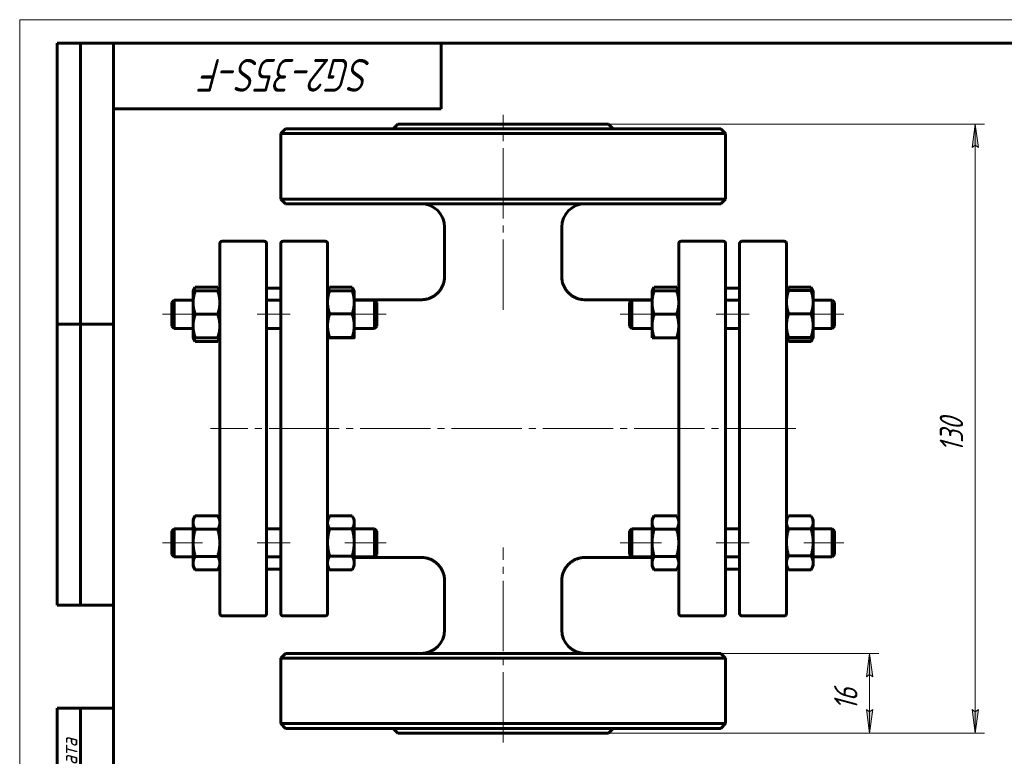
# Model space of a CAD drawing. Header units: millimetres. Extents: x 0 to 420, y 0 to 297.
# Tile 2 of 3: x 0 to 210, y 140 to 297. Entities that reach past the tile are written whole.
import ezdxf

# ---------------------------------------------------------------- set-up
doc = ezdxf.new("R2010")
doc.units = ezdxf.units.MM
for name, pattern in [('K5LT_AXLED', [19.5, 15, -1.5, 1.5, -1.5]), ('K5LT_BASIC', [0]), ('K5LT_THIN', [0])]:
    doc.linetypes.add(name, pattern=pattern)
doc.layers.add('Системный слой', color=7, linetype='Continuous')
doc.layers.add('Системный слой (1)', color=7, linetype='Continuous', true_color=0x6c6c6c)
doc.styles.add('KDIMTEXTSTYLE', font='GOST_AU.SHX', dxfattribs={"width": 0.96, "oblique": 15, "height": 5})
doc.styles.add('KTEXTSTYLE', font='GOST_AU.SHX', dxfattribs={"width": 0.96, "height": 5})
doc.dimstyles.new('KDIMSTYLE (1.00)', dxfattribs={"dimtxt": 5, "dimasz": 1, "dimexe": 2, "dimexo": 0, "dimgap": 1, "dimtad": 1, "dimtxsty": 'KDIMTEXTSTYLE', "dimsah": 1, "dimcen": 0, "dimdle": 1, "dimadec": 0, "dimazin": 0, "dimtfac": 0.667, "dimtmove": 0, "dimatfit": 3, "dimfxl": 1, "dimtvp": 1, "dimtolj": 1, "dimtzin": 0, "dimarcsym": 0})

# ---------------------------------------------------------------- blocks, each defined once
blk = doc.blocks.new('U0')
at = {"layer": 'Системный слой (1)', "linetype": 'K5LT_BASIC', "lineweight": 60}
for p, q in [((169, 191.06), (168.99, 191.08)), ((169.02, 191.03), (169, 191.06)), ((169.03, 191.01), (169.02, 191.03)), ((169.26, 190.55), (169.03, 191.01)), ((169.39, 190.12), (169.26, 190.55)), ((169.44, 189.7), (169.39, 190.12))]:
    blk.add_line(p, q, dxfattribs=at)
blk = doc.blocks.new('U1')
at = {"layer": 'Системный слой (1)', "linetype": 'K5LT_BASIC', "lineweight": 60}
for p, q in [((163.78, 190.12), (163.74, 189.7)), ((163.91, 190.55), (163.78, 190.12)), ((164.14, 191.01), (163.91, 190.55)), ((164.15, 191.03), (164.14, 191.01)), ((164.17, 191.06), (164.15, 191.03)), ((164.18, 191.08), (164.17, 191.06))]:
    blk.add_line(p, q, dxfattribs=at)
blk = doc.blocks.new('U2')
at = {"layer": 'Системный слой (1)', "linetype": 'K5LT_BASIC', "lineweight": 60}
for p, q in [((71, 191.07), (70.99, 191.08)), ((71.01, 191.05), (71, 191.07)), ((71.02, 191.03), (71.01, 191.05)), ((71.25, 190.56), (71.02, 191.03)), ((71.39, 190.11), (71.25, 190.56)), ((71.44, 189.68), (71.39, 190.11))]:
    blk.add_line(p, q, dxfattribs=at)
blk = doc.blocks.new('U3')
at = {"layer": 'Системный слой (1)', "linetype": 'K5LT_BASIC', "lineweight": 60}
for p, q in [((65.78, 190.11), (65.74, 189.68)), ((65.92, 190.56), (65.78, 190.11)), ((66.15, 191.03), (65.92, 190.56)), ((66.16, 191.05), (66.15, 191.03)), ((66.17, 191.07), (66.16, 191.05)), ((66.18, 191.08), (66.17, 191.07))]:
    blk.add_line(p, q, dxfattribs=at)
blk = doc.blocks.new('U4')
at = {"layer": 'Системный слой (1)', "linetype": 'K5LT_BASIC', "lineweight": 60}
for p, q in [((168.99, 228.33), (169.12, 228.58)), ((169.12, 228.58), (169.23, 228.83)), ((169.23, 228.83), (169.31, 229.07))]:
    blk.add_line(p, q, dxfattribs=at)
blk = doc.blocks.new('U5')
at = {"layer": 'Системный слой (1)', "linetype": 'K5LT_BASIC', "lineweight": 60}
for p, q in [((164.14, 239.8), (164.01, 239.57)), ((164.15, 239.82), (164.14, 239.8)), ((164.17, 239.85), (164.15, 239.82)), ((164.18, 239.87), (164.17, 239.85)), ((163.91, 239.34), (163.84, 239.13)), ((164.01, 239.57), (163.91, 239.34))]:
    blk.add_line(p, q, dxfattribs=at)
blk = doc.blocks.new('U6')
at = {"layer": 'Системный слой (1)', "linetype": 'K5LT_BASIC', "lineweight": 60}
for p, q in [((169, 239.85), (168.99, 239.87)), ((169.02, 239.82), (169, 239.85)), ((169.03, 239.8), (169.02, 239.82)), ((169.16, 239.57), (169.03, 239.8)), ((169.26, 239.34), (169.16, 239.57)), ((169.33, 239.13), (169.26, 239.34))]:
    blk.add_line(p, q, dxfattribs=at)
blk = doc.blocks.new('U7')
at = {"layer": 'Системный слой (1)', "linetype": 'K5LT_BASIC', "lineweight": 60}
for p, q in [((163.86, 229.07), (163.94, 228.83)), ((163.94, 228.83), (164.05, 228.58)), ((164.05, 228.58), (164.18, 228.33))]:
    blk.add_line(p, q, dxfattribs=at)
blk = doc.blocks.new('U8')
at = {"layer": 'Системный слой (1)', "linetype": 'K5LT_BASIC', "lineweight": 60}
for p, q in [((140.43, 239.6), (140.29, 239.87)), ((140.55, 239.35), (140.43, 239.6)), ((140.63, 239.1), (140.55, 239.35))]:
    blk.add_line(p, q, dxfattribs=at)
blk = doc.blocks.new('U9')
at = {"layer": 'Системный слой (1)', "linetype": 'K5LT_BASIC', "lineweight": 60}
for p, q in [((135.48, 239.87), (135.34, 239.6)), ((135.22, 239.35), (135.14, 239.1)), ((135.34, 239.6), (135.22, 239.35))]:
    blk.add_line(p, q, dxfattribs=at)
blk = doc.blocks.new('U10')
at = {"layer": 'Системный слой (1)', "linetype": 'K5LT_BASIC', "lineweight": 60}
for p, q in [((71, 239.86), (70.99, 239.87)), ((71.01, 239.84), (71, 239.86)), ((71.02, 239.82), (71.01, 239.84)), ((71.15, 239.58), (71.02, 239.82)), ((71.25, 239.35), (71.15, 239.58)), ((71.33, 239.12), (71.25, 239.35))]:
    blk.add_line(p, q, dxfattribs=at)
blk = doc.blocks.new('U11')
at = {"layer": 'Системный слой (1)', "linetype": 'K5LT_BASIC', "lineweight": 60}
for p, q in [((66.15, 239.82), (66.02, 239.58)), ((66.16, 239.84), (66.15, 239.82)), ((66.17, 239.86), (66.16, 239.84)), ((66.18, 239.87), (66.17, 239.86)), ((65.92, 239.35), (65.84, 239.12)), ((66.02, 239.58), (65.92, 239.35))]:
    blk.add_line(p, q, dxfattribs=at)
blk = doc.blocks.new('U12')
at = {"layer": 'Системный слой (1)', "linetype": 'K5LT_BASIC', "lineweight": 60}
for p, q in [((37.14, 229.1), (37.22, 228.85)), ((37.22, 228.85), (37.34, 228.6)), ((37.34, 228.6), (37.48, 228.33))]:
    blk.add_line(p, q, dxfattribs=at)
blk = doc.blocks.new('U13')
at = {"layer": 'Системный слой (1)', "linetype": 'K5LT_BASIC', "lineweight": 60}
for p, q in [((37.48, 239.87), (37.34, 239.6)), ((37.22, 239.35), (37.14, 239.1)), ((37.34, 239.6), (37.22, 239.35))]:
    blk.add_line(p, q, dxfattribs=at)
blk = doc.blocks.new('U14')
at = {"layer": 'Системный слой (1)', "linetype": 'K5LT_BASIC', "lineweight": 60}
for p, q in [((42.29, 228.33), (42.43, 228.6)), ((42.43, 228.6), (42.55, 228.85)), ((42.55, 228.85), (42.63, 229.1))]:
    blk.add_line(p, q, dxfattribs=at)
blk = doc.blocks.new('U15')
at = {"layer": 'Системный слой (1)', "linetype": 'K5LT_BASIC', "lineweight": 60}
for p, q in [((42.43, 239.6), (42.29, 239.87)), ((42.55, 239.35), (42.43, 239.6)), ((42.63, 239.1), (42.55, 239.35))]:
    blk.add_line(p, q, dxfattribs=at)
blk = doc.blocks.new('U16')
at = {"layer": 'Системный слой (1)', "linetype": 'K5LT_BASIC', "lineweight": 60}
for p, q in [((70.99, 229.06), (71.24, 229.07)), ((71.24, 229.07), (71.38, 229.09)), ((71.38, 229.09), (71.44, 229.1)), ((71.44, 229.1), (71.44, 229.1)), ((71.44, 229.1), (71.44, 229.1)), ((71.44, 229.1), (71.44, 229.1))]:
    blk.add_line(p, q, dxfattribs=at)
blk = doc.blocks.new('U17')
at = {"layer": 'Системный слой (1)', "linetype": 'K5LT_BASIC', "lineweight": 60}
for p, q in [((65.74, 229.1), (65.74, 229.1)), ((65.74, 229.1), (65.74, 229.1)), ((65.74, 229.1), (65.74, 229.1)), ((65.74, 229.1), (65.79, 229.09)), ((65.79, 229.09), (65.94, 229.07)), ((65.94, 229.07), (66.18, 229.06))]:
    blk.add_line(p, q, dxfattribs=at)
blk = doc.blocks.new('U18')
at = {"layer": 'Системный слой (1)', "linetype": 'K5LT_BASIC', "lineweight": 60}
for p, q in [((163.74, 229.1), (163.74, 229.1)), ((163.74, 229.1), (163.74, 229.1)), ((163.74, 229.1), (163.74, 229.1)), ((163.74, 229.1), (163.79, 229.08)), ((163.79, 229.08), (163.94, 229.06)), ((163.94, 229.06), (164.18, 229.03))]:
    blk.add_line(p, q, dxfattribs=at)
blk = doc.blocks.new('U19')
at = {"layer": 'Системный слой (1)', "linetype": 'K5LT_BASIC', "lineweight": 60}
for p, q in [((168.99, 229.03), (169.23, 229.06)), ((169.23, 229.06), (169.38, 229.08)), ((169.38, 229.08), (169.43, 229.1)), ((169.43, 229.1), (169.44, 229.1)), ((169.44, 229.1), (169.44, 229.1)), ((169.44, 229.1), (169.44, 229.1))]:
    blk.add_line(p, q, dxfattribs=at)
blk = doc.blocks.new('U20')
at = {"layer": 'Системный слой (1)', "linetype": 'K5LT_BASIC', "lineweight": 60}
for p, q in [((71.44, 182.2), (85.74, 182.2)), ((120.73, 182.2), (135.04, 182.2))]:
    blk.add_line(p, q, dxfattribs=at)
blk = doc.blocks.new('U21')
at = {"layer": 'Системный слой (1)', "linetype": 'K5LT_BASIC', "lineweight": 60}
for p, q in [((71.44, 237.2), (85.74, 237.2)), ((120.73, 237.2), (135.04, 237.2))]:
    blk.add_line(p, q, dxfattribs=at)
blk = doc.blocks.new('D0')
at = {"layer": 'Системный слой (1)'}
for points in [[(204.71, 269.7), (204.05, 274.7), (203.39, 269.7), (204.05, 270.2)], [(204.05, 144.7), (204.71, 149.7), (204.05, 149.2), (203.39, 149.7)]]:
    blk.add_hatch(color=256, dxfattribs=at).paths.add_polyline_path(points)
at = {"layer": 'Системный слой (1)', "linetype": 'K5LT_THIN', "lineweight": 18}
for p, q in [((103.24, 274.7), (206.05, 274.7)), ((203.39, 269.7), (204.05, 274.7)), ((204.05, 274.7), (204.71, 269.7)), ((204.05, 270.2), (203.39, 269.7)), ((204.71, 269.7), (204.05, 270.2)), ((204.05, 144.7), (203.39, 149.7)), ((203.39, 149.7), (204.05, 149.2)), ((204.05, 149.2), (204.71, 149.7)), ((204.71, 149.7), (204.05, 144.7)), ((103.24, 144.7), (206.05, 144.7))]:
    blk.add_line(p, q, dxfattribs=at)
blk.add_wipeout([(203.05, 204.69), (195.67, 204.69), (195.67, 214.31), (203.05, 214.31)]).dxf.layer = 'Системный слой (1)'
blk.add_line((204.05, 274.7), (204.05, 144.7), dxfattribs=at)
at = {"layer": 'Системный слой (1)', "insert": (196.46, 204.69), "char_height": 5, "attachment_point": 1, "rotation": 90, "style": 'KTEXTSTYLE'}
blk.add_mtext('\\H5.0;\\W1.000;\\Q15;\\Q15;\\W0.960;130', dxfattribs=at)
blk = doc.blocks.new('KDIMARROW_01')
at = {"layer": 'Системный слой'}
blk.add_hatch(color=0, dxfattribs=at).paths.add_polyline_path([(0, 0), (-5, 0.66), (-4.5, 0), (-5, -0.66)])
at = {"layer": 'Системный слой', "color": 0, "linetype": 'K5LT_THIN', "lineweight": 18}
for p, q in [((-4.5, 0), (-5, 0.66)), ((-5, 0.66), (0, 0)), ((0, 0), (-5, -0.66)), ((-5, -0.66), (-4.5, 0))]:
    blk.add_line(p, q, dxfattribs=at)
at = {"layer": 'Системный слой (1)', "color": 0, "linetype": 'K5LT_THIN', "lineweight": 18}
blk.add_line((311.52, 209.09), (310.52, 209.09), dxfattribs=at)
blk = doc.blocks.new('D1')
at = {"layer": 'Системный слой (1)', "linetype": 'K5LT_THIN', "lineweight": 18}
for p, q in [((149.74, 161.7), (183.49, 161.7)), ((125.74, 144.7), (183.49, 144.7))]:
    blk.add_line(p, q, dxfattribs=at)
blk.add_wipeout([(180.49, 149.58), (173.11, 149.58), (173.11, 156.54), (180.49, 156.54)]).dxf.layer = 'Системный слой (1)'
at = {"layer": 'Системный слой (1)'}
for points in [[(182.15, 156.7), (181.49, 161.7), (180.83, 156.7), (181.49, 157.2)], [(181.49, 144.7), (182.15, 149.7), (181.49, 149.2), (180.83, 149.7)]]:
    blk.add_hatch(color=256, dxfattribs=at).paths.add_polyline_path(points)
at = {"layer": 'Системный слой (1)', "linetype": 'K5LT_THIN', "lineweight": 18}
for p, q in [((180.83, 156.7), (181.49, 161.7)), ((181.49, 161.7), (182.15, 156.7)), ((181.49, 161.7), (181.49, 144.7)), ((181.49, 157.2), (180.83, 156.7)), ((182.15, 156.7), (181.49, 157.2)), ((181.49, 144.7), (180.83, 149.7)), ((180.83, 149.7), (181.49, 149.2)), ((181.49, 149.2), (182.15, 149.7)), ((182.15, 149.7), (181.49, 144.7))]:
    blk.add_line(p, q, dxfattribs=at)
at = {"layer": 'Системный слой (1)', "insert": (173.9, 149.58), "char_height": 5, "attachment_point": 1, "rotation": 90, "style": 'KTEXTSTYLE'}
blk.add_mtext('\\H5.0;\\W1.000;\\Q15;\\Q15;\\W0.960;16', dxfattribs=at)
blk = doc.blocks.new('U63')
at = {"linetype": 'K5LT_THIN', "lineweight": 18}
for p, q in [((0, 0), (0, 297)), ((0, 297), (420, 297))]:
    blk.add_line(p, q, dxfattribs=at)
at = {"linetype": 'K5LT_BASIC', "lineweight": 60}
for p, q in [((8, 172), (8, 292)), ((20, 292), (8, 292)), ((13, 172), (13, 292)), ((20, 5), (20, 292)), ((20, 292), (415, 292)), ((90, 292), (90, 278)), ((90, 278), (20, 278)), ((20, 232), (8, 232)), ((20, 172), (8, 172)), ((8, 5), (8, 150)), ((20, 150), (8, 150)), ((13, 5), (13, 150))]:
    blk.add_line(p, q, dxfattribs=at)
at = {"attachment_point": 1, "style": 'KTEXTSTYLE'}
for s, insert, char_height, rotation in [('\\H5.0;\\W1.000;\\Q15;\\Q15;\\W0.960;\\H7.00;SG2-35S-F', (75.17, 281.64), 7, 180), ('\\H5.0;\\W1.000;\\Q15;\\Q15;\\W0.960;\\H3.50;Подп. и дата', (8.82, 120.66), 3.5, 90)]:
    blk.add_mtext(s, dxfattribs=dict(at, insert=insert, char_height=char_height, rotation=rotation))

msp = doc.modelspace()

# ---------------------------------------------------------------- linework, layer by layer
at = {"layer": 'Системный слой (1)', "linetype": 'K5LT_BASIC', "lineweight": 60}
for p, q in [((56.736, 273.704), (55.736, 272.704)), ((149.736, 273.704), (56.736, 273.704)), ((80.736, 274.704), (79.736, 273.704)), ((80.736, 274.704), (125.736, 274.704)), ((125.736, 274.704), (126.736, 273.704)), ((149.736, 273.704), (150.736, 272.704)), ((55.736, 258.704), (55.736, 272.704)), ((55.736, 272.704), (150.736, 272.704)), ((150.736, 258.704), (150.736, 272.704)), ((56.736, 257.704), (55.736, 258.704)), ((55.736, 258.704), (150.736, 258.704)), ((149.736, 257.704), (150.736, 258.704)), ((56.736, 257.704), (149.736, 257.704)), ((90.739, 242.2), (90.736, 252.704)), ((115.736, 242.2), (115.736, 252.704)), ((42.736, 237.635), (42.736, 249.204)), ((43.236, 249.704), (52.236, 249.704)), ((52.736, 249.204), (52.736, 170.204)), ((55.736, 170.204), (55.736, 249.204)), ((65.236, 249.704), (56.236, 249.704)), ((65.736, 249.204), (65.736, 237.635)), ((140.736, 249.204), (140.736, 237.635)), ((150.236, 249.704), (141.236, 249.704)), ((150.736, 170.204), (150.736, 249.204)), ((153.736, 249.204), (153.736, 170.204)), ((154.236, 249.704), (163.236, 249.704)), ((163.736, 237.635), (163.736, 249.204)), ((37.036, 239.099), (37.482, 239.873)), ((37.482, 239.873), (42.289, 239.873)), ((42.736, 239.099), (42.289, 239.873)), ((52.736, 239.704), (55.736, 239.704)), ((65.736, 239.1), (66.155, 239.826)), ((66.182, 239.872), (70.989, 239.872)), ((71.435, 239.1), (71.016, 239.826)), ((135.036, 239.099), (135.482, 239.873)), ((135.482, 239.873), (140.289, 239.873)), ((140.736, 239.099), (140.289, 239.873)), ((150.736, 239.704), (153.736, 239.704)), ((163.736, 239.101), (164.139, 239.799)), ((164.182, 239.871), (168.989, 239.871)), ((169.435, 239.101), (169.032, 239.798)), ((37.036, 236.599), (37.036, 239.099)), ((37.036, 239.099), (37.482, 239.099)), ((37.482, 239.099), (42.289, 239.099)), ((42.289, 239.099), (42.736, 239.099)), ((42.736, 181.773), (42.736, 237.635)), ((65.736, 237.635), (65.736, 181.773)), ((66.182, 239.141), (70.989, 239.141)), ((71.436, 239.099), (71.435, 239.1)), ((71.436, 239.099), (71.436, 236.663)), ((135.036, 239.099), (135.482, 239.099)), ((135.036, 236.599), (135.036, 239.099)), ((135.482, 239.099), (140.289, 239.099)), ((140.289, 239.099), (140.736, 239.099)), ((140.736, 237.635), (140.736, 181.773)), ((163.736, 181.773), (163.736, 237.635)), ((164.182, 239.166), (168.989, 239.166)), ((169.436, 239.099), (169.435, 239.101)), ((169.436, 239.099), (169.436, 236.701)), ((32.486, 236.599), (32.986, 237.099)), ((32.486, 231.599), (32.486, 236.599)), ((32.986, 237.099), (32.986, 231.099)), ((32.986, 237.099), (37.036, 237.099)), ((37.036, 231.599), (37.036, 236.599)), ((52.736, 237.099), (55.736, 237.099)), ((71.436, 237.099), (75.736, 237.099)), ((71.436, 236.663), (71.436, 231.663)), ((76.236, 236.599), (75.736, 237.099)), ((75.736, 231.099), (75.736, 237.099)), ((76.236, 236.599), (76.236, 231.599)), ((130.236, 236.599), (130.736, 237.099)), ((130.236, 236.599), (130.236, 231.599)), ((130.736, 231.099), (130.736, 237.099)), ((130.736, 237.099), (135.036, 237.099)), ((135.036, 231.599), (135.036, 236.599)), ((150.736, 237.099), (153.736, 237.099)), ((169.436, 237.099), (173.486, 237.099)), ((169.436, 236.701), (169.436, 231.702)), ((173.486, 237.099), (173.486, 231.099)), ((173.986, 236.599), (173.486, 237.099)), ((173.986, 231.599), (173.986, 236.599)), ((37.482, 234.099), (42.289, 234.099)), ((66.182, 234.184), (70.989, 234.184)), ((135.482, 234.099), (140.289, 234.099)), ((164.182, 234.236), (168.989, 234.236)), ((32.486, 231.599), (32.986, 231.099)), ((37.036, 229.099), (37.036, 231.599)), ((71.436, 231.663), (71.436, 229.1)), ((76.236, 231.599), (75.736, 231.099)), ((130.236, 231.599), (130.736, 231.099)), ((135.036, 229.099), (135.036, 231.599)), ((169.436, 231.702), (169.436, 229.101)), ((173.986, 231.599), (173.486, 231.099)), ((32.986, 231.099), (37.036, 231.099)), ((52.736, 231.099), (55.736, 231.099)), ((71.436, 231.099), (75.736, 231.099)), ((130.736, 231.099), (135.036, 231.099)), ((150.736, 231.099), (153.736, 231.099)), ((169.436, 231.099), (173.486, 231.099)), ((37.482, 229.099), (37.036, 229.099)), ((37.036, 229.099), (37.482, 228.326)), ((37.482, 229.099), (42.289, 229.099)), ((37.482, 228.326), (42.289, 228.326)), ((42.736, 229.099), (42.289, 229.099)), ((42.736, 229.099), (42.289, 228.326)), ((66.182, 229.142), (70.989, 229.142)), ((66.182, 229.057), (70.989, 229.057)), ((71.436, 229.099), (71.435, 229.099)), ((71.436, 229.1), (71.436, 229.099)), ((135.482, 229.099), (135.036, 229.099)), ((135.482, 229.099), (140.289, 229.099)), ((140.736, 229.099), (140.289, 229.099)), ((163.736, 229.098), (164.139, 228.4)), ((164.182, 229.169), (168.989, 229.169)), ((164.182, 229.032), (168.989, 229.032)), ((164.182, 228.327), (168.989, 228.327)), ((169.436, 229.099), (169.032, 228.401)), ((169.436, 229.099), (169.435, 229.098)), ((169.436, 229.101), (169.436, 229.099)), ((37.036, 190.309), (37.482, 191.082)), ((37.036, 189.639), (37.036, 190.309)), ((37.036, 185.309), (37.036, 189.639)), ((37.482, 191.082), (42.289, 191.082)), ((42.736, 190.309), (42.289, 191.082)), ((65.736, 190.309), (66.155, 191.036)), ((66.182, 191.082), (70.989, 191.082)), ((71.436, 190.309), (71.016, 191.035)), ((71.436, 190.309), (71.436, 189.675)), ((71.436, 189.675), (71.436, 185.383)), ((135.036, 190.309), (135.482, 191.082)), ((135.036, 189.639), (135.036, 190.309)), ((135.036, 185.309), (135.036, 189.639)), ((135.482, 191.082), (140.289, 191.082)), ((140.736, 190.309), (140.289, 191.082)), ((163.736, 190.309), (164.139, 191.008)), ((164.182, 191.081), (168.989, 191.081)), ((169.436, 190.309), (169.032, 191.007)), ((169.436, 190.309), (169.436, 189.697)), ((169.436, 189.697), (169.436, 185.427)), ((32.486, 187.809), (32.986, 188.309)), ((32.486, 182.809), (32.486, 187.809)), ((32.986, 188.309), (37.036, 188.309)), ((32.986, 188.309), (32.986, 182.309)), ((37.482, 188.196), (42.289, 188.196)), ((52.736, 188.309), (55.736, 188.309)), ((66.182, 188.269), (70.989, 188.269)), ((71.436, 188.309), (75.736, 188.309)), ((75.736, 182.309), (75.736, 188.309)), ((76.236, 187.809), (75.736, 188.309)), ((76.236, 187.809), (76.236, 182.809)), ((130.236, 187.809), (130.736, 188.309)), ((130.236, 187.809), (130.236, 182.809)), ((130.736, 188.309), (135.036, 188.309)), ((130.736, 182.309), (130.736, 188.309)), ((135.482, 188.196), (140.289, 188.196)), ((150.736, 188.309), (153.736, 188.309)), ((164.182, 188.313), (168.989, 188.313)), ((169.436, 188.309), (173.486, 188.309)), ((173.486, 188.309), (173.486, 182.309)), ((173.986, 187.809), (173.486, 188.309)), ((173.986, 182.809), (173.986, 187.809)), ((37.036, 180.979), (37.036, 185.309)), ((71.436, 185.383), (71.436, 181.016)), ((135.036, 180.979), (135.036, 185.309)), ((169.436, 185.427), (169.436, 181.039)), ((32.486, 182.809), (32.986, 182.309)), ((32.986, 182.309), (37.036, 182.309)), ((37.036, 180.309), (37.036, 180.979)), ((37.482, 182.422), (42.289, 182.422)), ((42.736, 170.204), (42.736, 181.773)), ((52.736, 182.309), (55.736, 182.309)), ((65.736, 181.773), (65.736, 170.204)), ((66.182, 182.496), (70.989, 182.496)), ((71.436, 182.309), (75.736, 182.309)), ((71.436, 181.016), (71.436, 180.309)), ((76.236, 182.809), (75.736, 182.309)), ((130.236, 182.809), (130.736, 182.309)), ((130.736, 182.309), (135.036, 182.309)), ((135.036, 180.309), (135.036, 180.979)), ((135.482, 182.422), (140.289, 182.422)), ((140.736, 181.773), (140.736, 170.204)), ((150.736, 182.309), (153.736, 182.309)), ((163.736, 170.204), (163.736, 181.773)), ((164.182, 182.541), (168.989, 182.541)), ((169.436, 182.309), (173.486, 182.309)), ((169.436, 181.039), (169.436, 180.309)), ((173.986, 182.809), (173.486, 182.309)), ((37.036, 180.309), (37.482, 179.535)), ((37.482, 179.535), (42.289, 179.535)), ((42.736, 180.309), (42.289, 179.535)), ((52.736, 179.704), (55.736, 179.704)), ((65.736, 180.309), (66.155, 179.582)), ((66.182, 179.536), (70.989, 179.536)), ((71.436, 180.309), (71.016, 179.582)), ((135.036, 180.309), (135.482, 179.535)), ((135.482, 179.535), (140.289, 179.535)), ((140.736, 180.309), (140.289, 179.535)), ((150.736, 179.704), (153.736, 179.704)), ((163.736, 180.309), (164.139, 179.609)), ((164.182, 179.537), (168.989, 179.537)), ((169.436, 180.309), (169.032, 179.611)), ((90.736, 166.704), (90.739, 177.208)), ((115.736, 166.704), (115.736, 177.209)), ((43.236, 169.704), (52.236, 169.704)), ((65.236, 169.704), (56.236, 169.704)), ((150.236, 169.704), (141.236, 169.704)), ((154.236, 169.704), (163.236, 169.704)), ((56.736, 161.704), (55.736, 160.704)), ((55.736, 160.704), (150.736, 160.704)), ((55.736, 146.704), (55.736, 160.704)), ((56.736, 161.704), (149.736, 161.704)), ((149.736, 161.704), (150.736, 160.704)), ((150.736, 146.704), (150.736, 160.704)), ((56.736, 145.704), (55.736, 146.704)), ((55.736, 146.704), (150.736, 146.704)), ((56.736, 145.704), (149.736, 145.704)), ((80.736, 144.704), (79.736, 145.704)), ((125.736, 144.704), (126.736, 145.704)), ((149.736, 145.704), (150.736, 146.704)), ((80.736, 144.704), (125.736, 144.704))]:
    msp.add_line(p, q, dxfattribs=at)
at = {"layer": 'Системный слой (1)', "linetype": 'K5LT_AXLED', "lineweight": 18}
for p, q in [((39.036, 234.099), (30.486, 234.099)), ((57.736, 234.099), (50.736, 234.099)), ((78.236, 234.099), (69.436, 234.099)), ((39.036, 185.309), (30.486, 185.309)), ((57.736, 185.309), (50.736, 185.309)), ((78.236, 185.309), (69.436, 185.309))]:
    msp.add_line(p, q, dxfattribs=at)
at = {"layer": 'Системный слой (1)', "linetype": 'K5LT_BASIC', "lineweight": 60}
for centre, radius, start, end in [((85.736, 252.704), 5, 0, 90), ((120.736, 252.704), 5, 90, 180), ((43.236, 249.204), 0.5, 90, 180), ((52.236, 249.204), 0.5, 0, 90), ((56.236, 249.204), 0.5, 90, 180), ((65.236, 249.204), 0.5, 0, 90), ((141.236, 249.204), 0.5, 90, 180), ((150.236, 249.204), 0.5, 0, 90), ((154.236, 249.204), 0.5, 90, 180), ((163.236, 249.204), 0.5, 0, 90), ((67.736, 239.204), 2, 180, 182.92966), ((138.736, 239.204), 2, 356.99587, 0), ((67.736, 180.204), 2, 177.12126, 180), ((138.736, 180.204), 2, 0, 2.87874), ((43.236, 170.204), 0.5, 180, 270), ((52.236, 170.204), 0.5, 270, 0), ((56.236, 170.204), 0.5, 180, 270), ((65.236, 170.204), 0.5, 270, 0), ((141.236, 170.204), 0.5, 180, 270), ((150.236, 170.204), 0.5, 270, 0), ((154.236, 170.204), 0.5, 180, 270), ((163.236, 170.204), 0.5, 270, 0), ((85.736, 166.704), 5, 270, 0), ((120.736, 166.704), 5, 180, 270)]:
    msp.add_arc(centre, radius, start, end, dxfattribs=at)
for points, knots in [([(90.739, 242.2), (90.739, 242.198), (90.739, 242.195), (90.739, 242.189), (90.739, 242.186), (90.739, 242.176), (90.739, 242.169), (90.739, 242.15), (90.739, 242.138), (90.738, 242.102), (90.738, 242.077), (90.735, 242.006), (90.733, 241.959), (90.725, 241.821), (90.717, 241.729), (90.685, 241.46), (90.655, 241.283), (90.567, 240.895), (90.504, 240.685), (90.354, 240.276), (90.265, 240.077), (90.063, 239.694), (89.951, 239.509), (89.7, 239.153), (89.562, 238.982), (89.266, 238.659), (89.108, 238.508), (88.777, 238.231), (88.604, 238.105), (88.244, 237.876), (88.058, 237.773), (87.662, 237.587), (87.452, 237.504), (87.025, 237.368), (86.806, 237.314), (86.369, 237.237), (86.15, 237.213), (85.867, 237.202), (85.804, 237.2), (85.741, 237.2)], [0, 0, 0, 0, 0.017125, 0.017125, 0.0428125, 0.0428125, 0.0899063, 0.0899063, 0.1798127, 0.1798127, 0.3553441, 0.3553441, 0.6978444, 0.6978444, 1.36572, 1.36572, 2.6672216, 2.6672216, 4.2562231, 4.2562231, 5.8354476, 5.8354476, 7.4027727, 7.4027727, 8.9981246, 8.9981246, 10.5851391, 10.5851391, 12.1345958, 12.1345958, 13.6816226, 13.6816226, 15.31271, 15.31271, 16.9426595, 16.9426595, 18.5420697, 18.5420697, 18.9989299, 18.9989299, 18.9989299, 18.9989299]), ([(115.732, 242.2), (115.732, 242.197), (115.732, 242.194), (115.732, 242.189), (115.732, 242.185), (115.732, 242.175), (115.732, 242.169), (115.732, 242.15), (115.732, 242.137), (115.733, 242.101), (115.733, 242.077), (115.736, 242.006), (115.738, 241.958), (115.746, 241.82), (115.755, 241.728), (115.786, 241.459), (115.816, 241.283), (115.904, 240.895), (115.967, 240.684), (116.118, 240.275), (116.206, 240.076), (116.408, 239.693), (116.521, 239.509), (116.771, 239.153), (116.909, 238.981), (117.205, 238.659), (117.364, 238.507), (117.695, 238.23), (117.868, 238.104), (118.227, 237.876), (118.414, 237.773), (118.81, 237.586), (119.019, 237.504), (119.447, 237.368), (119.665, 237.314), (120.103, 237.237), (120.322, 237.213), (120.605, 237.202), (120.667, 237.2), (120.73, 237.2)], [0, 0, 0, 0, 0.0171266, 0.0171266, 0.0428166, 0.0428166, 0.0899149, 0.0899149, 0.1798298, 0.1798298, 0.3553779, 0.3553779, 0.6979109, 0.6979109, 1.3658502, 1.3658502, 2.6674758, 2.6674758, 4.2566374, 4.2566374, 5.8359747, 5.8359747, 7.4034736, 7.4034736, 8.9989873, 8.9989873, 10.5861269, 10.5861269, 12.1356771, 12.1356771, 13.68293, 13.68293, 15.3141904, 15.3141904, 16.9442775, 16.9442775, 18.5437942, 18.5437942, 18.9989298, 18.9989298, 18.9989298, 18.9989298]), ([(90.739, 177.208), (90.739, 177.211), (90.739, 177.213), (90.739, 177.219), (90.739, 177.223), (90.739, 177.233), (90.739, 177.239), (90.739, 177.258), (90.739, 177.27), (90.738, 177.307), (90.737, 177.331), (90.735, 177.402), (90.733, 177.449), (90.725, 177.587), (90.716, 177.678), (90.685, 177.946), (90.655, 178.122), (90.567, 178.51), (90.505, 178.72), (90.355, 179.129), (90.266, 179.329), (90.065, 179.712), (89.952, 179.897), (89.702, 180.253), (89.564, 180.424), (89.268, 180.747), (89.11, 180.898), (88.779, 181.175), (88.607, 181.301), (88.248, 181.53), (88.061, 181.633), (87.665, 181.82), (87.456, 181.902), (87.028, 182.039), (86.81, 182.093), (86.372, 182.171), (86.153, 182.195), (85.869, 182.207), (85.805, 182.208), (85.741, 182.208)], [0, 0, 0, 0, 0.0170707, 0.0170707, 0.0426767, 0.0426767, 0.0896212, 0.0896212, 0.1792423, 0.1792423, 0.3542169, 0.3542169, 0.6956309, 0.6956309, 1.3613881, 1.3613881, 2.6587614, 2.6587614, 4.248098, 4.248098, 5.8276593, 5.8276593, 7.394958, 7.394958, 8.9900528, 8.9900528, 10.5765879, 10.5765879, 12.1253021, 12.1253021, 13.6712838, 13.6712838, 15.3024433, 15.3024433, 16.9331604, 16.9331604, 18.534386, 18.534386, 18.9989333, 18.9989333, 18.9989333, 18.9989333]), ([(115.732, 177.209), (115.732, 177.211), (115.732, 177.214), (115.732, 177.22), (115.732, 177.223), (115.732, 177.233), (115.732, 177.24), (115.732, 177.259), (115.732, 177.271), (115.733, 177.307), (115.734, 177.331), (115.736, 177.402), (115.738, 177.449), (115.746, 177.587), (115.755, 177.679), (115.786, 177.947), (115.816, 178.123), (115.904, 178.51), (115.966, 178.721), (116.117, 179.13), (116.205, 179.329), (116.406, 179.713), (116.519, 179.897), (116.769, 180.253), (116.907, 180.425), (117.203, 180.747), (117.361, 180.899), (117.692, 181.176), (117.865, 181.302), (118.224, 181.531), (118.411, 181.634), (118.806, 181.82), (119.015, 181.903), (119.443, 182.039), (119.662, 182.093), (120.099, 182.171), (120.319, 182.195), (120.603, 182.207), (120.666, 182.208), (120.73, 182.208)], [0, 0, 0, 0, 0.0170719, 0.0170719, 0.0426798, 0.0426798, 0.0896276, 0.0896276, 0.1792552, 0.1792552, 0.3542425, 0.3542425, 0.6956811, 0.6956811, 1.3614863, 1.3614863, 2.6589532, 2.6589532, 4.2484109, 4.2484109, 5.8280569, 5.8280569, 7.3954867, 7.3954867, 8.9907035, 8.9907035, 10.5773328, 10.5773328, 12.1261174, 12.1261174, 13.6722704, 13.6722704, 15.3035615, 15.3035615, 16.9343834, 16.9343834, 18.53569, 18.53569, 18.9989333, 18.9989333, 18.9989333, 18.9989333])]:
    msp.add_open_spline(points, degree=3, knots=knots, dxfattribs=at)
for points, weights in [([(37.482, 239.099), (37.036, 237.76), (37.036, 236.599)], [1, 1.0379548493, 1]), ([(42.736, 236.599), (42.736, 237.76), (42.289, 239.099)], [1, 1.0379548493, 1]), ([(65.736, 239.1), (65.747, 239.119), (66.182, 239.141)], [1.00196764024, 1.03694411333, 1]), ([(66.182, 239.141), (65.736, 237.813), (65.736, 236.663)], [1, 1.0379548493, 1]), ([(71.436, 236.663), (71.436, 237.813), (70.989, 239.141)], [1, 1.0379548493, 1]), ([(70.989, 239.141), (71.424, 239.119), (71.435, 239.1)], [1, 1.03694694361, 1.00196228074]), ([(135.482, 239.099), (135.036, 237.76), (135.036, 236.599)], [1, 1.0379548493, 1]), ([(140.736, 236.599), (140.736, 237.76), (140.289, 239.099)], [1, 1.0379548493, 1]), ([(164.182, 239.166), (163.736, 237.845), (163.736, 236.701)], [1, 1.0379548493, 1]), ([(163.736, 239.101), (163.754, 239.131), (164.182, 239.166)], [1.00310603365, 1.03633248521, 1]), ([(169.436, 236.701), (169.436, 237.845), (168.989, 239.166)], [1, 1.0379548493, 1]), ([(168.989, 239.166), (169.417, 239.131), (169.435, 239.101)], [1, 1.036336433, 1.00309881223]), ([(37.036, 236.599), (37.036, 235.439), (37.482, 234.099)], [1, 1.0379548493, 1]), ([(42.289, 234.099), (42.736, 235.439), (42.736, 236.599)], [1, 1.0379548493, 1]), ([(65.736, 236.663), (65.736, 235.513), (66.182, 234.184)], [1, 1.0379548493, 1]), ([(70.989, 234.184), (71.436, 235.513), (71.436, 236.663)], [1, 1.0379548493, 1]), ([(135.036, 236.599), (135.036, 235.439), (135.482, 234.099)], [1, 1.0379548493, 1]), ([(140.289, 234.099), (140.736, 235.439), (140.736, 236.599)], [1, 1.0379548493, 1]), ([(163.736, 236.701), (163.736, 235.557), (164.182, 234.236)], [1, 1.0379548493, 1]), ([(168.989, 234.236), (169.436, 235.557), (169.436, 236.701)], [1, 1.0379548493, 1]), ([(37.482, 234.099), (37.036, 232.76), (37.036, 231.599)], [1, 1.0379548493, 1]), ([(42.736, 231.599), (42.736, 232.76), (42.289, 234.099)], [1, 1.0379548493, 1]), ([(66.182, 234.184), (65.736, 232.833), (65.736, 231.663)], [1, 1.0379548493, 1]), ([(71.436, 231.663), (71.436, 232.833), (70.989, 234.184)], [1, 1.0379548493, 1]), ([(135.482, 234.099), (135.036, 232.76), (135.036, 231.599)], [1, 1.0379548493, 1]), ([(140.736, 231.599), (140.736, 232.76), (140.289, 234.099)], [1, 1.0379548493, 1]), ([(164.182, 234.236), (163.736, 232.878), (163.736, 231.702)], [1, 1.0379548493, 1]), ([(169.436, 231.702), (169.436, 232.878), (168.989, 234.236)], [1, 1.0379548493, 1]), ([(37.036, 231.599), (37.036, 230.439), (37.482, 229.099)], [1, 1.0379548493, 1]), ([(42.289, 229.099), (42.736, 230.439), (42.736, 231.599)], [1, 1.0379548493, 1]), ([(65.736, 231.663), (65.736, 230.493), (66.182, 229.142)], [1, 1.0379548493, 1]), ([(70.989, 229.142), (71.436, 230.493), (71.436, 231.663)], [1, 1.0379548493, 1]), ([(135.036, 231.599), (135.036, 230.439), (135.482, 229.099)], [1, 1.0379548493, 1]), ([(140.289, 229.099), (140.736, 230.439), (140.736, 231.599)], [1, 1.0379548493, 1]), ([(163.736, 231.702), (163.736, 230.527), (164.182, 229.169)], [1, 1.0379548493, 1]), ([(168.989, 229.169), (169.436, 230.527), (169.436, 231.702)], [1, 1.0379548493, 1]), ([(66.182, 229.142), (65.736, 229.12), (65.736, 229.1)], [1, 1.0379548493, 1]), ([(71.436, 229.1), (71.436, 229.12), (70.989, 229.142)], [1, 1.0379548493, 1]), ([(164.182, 229.169), (163.736, 229.132), (163.736, 229.101)], [1, 1.0379548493, 1]), ([(164.182, 228.327), (164.16, 228.365), (164.138, 228.402)], [1, 1.00184922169, 1.00351824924]), ([(169.436, 229.101), (169.436, 229.132), (168.989, 229.169)], [1, 1.0379548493, 1]), ([(169.033, 228.402), (169.012, 228.365), (168.989, 228.327)], [1.00352501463, 1.00185297, 1]), ([(37.482, 191.082), (37.036, 190.309), (37.036, 189.639)], [1, 1.0379548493, 1]), ([(37.036, 189.639), (37.036, 188.969), (37.482, 188.196)], [1, 1.0379548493, 1]), ([(42.736, 189.639), (42.736, 190.309), (42.289, 191.082)], [1, 1.0379548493, 1]), ([(42.289, 188.196), (42.736, 188.969), (42.736, 189.639)], [1, 1.0379548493, 1]), ([(65.736, 189.675), (65.736, 189.023), (66.182, 188.269)], [1, 1.0379548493, 1]), ([(70.989, 188.269), (71.436, 189.023), (71.436, 189.675)], [1, 1.0379548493, 1]), ([(135.482, 191.082), (135.036, 190.309), (135.036, 189.639)], [1, 1.0379548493, 1]), ([(135.036, 189.639), (135.036, 188.969), (135.482, 188.196)], [1, 1.0379548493, 1]), ([(140.736, 189.639), (140.736, 190.309), (140.289, 191.082)], [1, 1.0379548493, 1]), ([(140.289, 188.196), (140.736, 188.969), (140.736, 189.639)], [1, 1.0379548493, 1]), ([(163.736, 189.697), (163.736, 189.055), (164.182, 188.313)], [1, 1.0379548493, 1]), ([(168.989, 188.313), (169.436, 189.055), (169.436, 189.697)], [1, 1.0379548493, 1]), ([(37.482, 188.196), (37.036, 186.649), (37.036, 185.309)], [1, 1.0379548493, 1]), ([(42.736, 185.309), (42.736, 186.649), (42.289, 188.196)], [1, 1.0379548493, 1]), ([(66.182, 188.269), (65.736, 186.722), (65.736, 185.383)], [1, 1.0379548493, 1]), ([(71.436, 185.383), (71.436, 186.722), (70.989, 188.269)], [1, 1.0379548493, 1]), ([(135.482, 188.196), (135.036, 186.649), (135.036, 185.309)], [1, 1.0379548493, 1]), ([(140.736, 185.309), (140.736, 186.649), (140.289, 188.196)], [1, 1.0379548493, 1]), ([(164.182, 188.313), (163.736, 186.767), (163.736, 185.427)], [1, 1.0379548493, 1]), ([(169.436, 185.427), (169.436, 186.767), (168.989, 188.313)], [1, 1.0379548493, 1]), ([(37.036, 185.309), (37.036, 183.969), (37.482, 182.422)], [1, 1.0379548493, 1]), ([(42.289, 182.422), (42.736, 183.969), (42.736, 185.309)], [1, 1.0379548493, 1]), ([(65.736, 185.383), (65.736, 184.043), (66.182, 182.496)], [1, 1.0379548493, 1]), ([(70.989, 182.496), (71.436, 184.043), (71.436, 185.383)], [1, 1.0379548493, 1]), ([(135.036, 185.309), (135.036, 183.969), (135.482, 182.422)], [1, 1.0379548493, 1]), ([(140.289, 182.422), (140.736, 183.969), (140.736, 185.309)], [1, 1.0379548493, 1]), ([(163.736, 185.427), (163.736, 184.088), (164.182, 182.541)], [1, 1.0379548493, 1]), ([(168.989, 182.541), (169.436, 184.088), (169.436, 185.427)], [1, 1.0379548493, 1]), ([(37.482, 182.422), (37.036, 181.649), (37.036, 180.979)], [1, 1.0379548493, 1]), ([(37.036, 180.979), (37.036, 180.309), (37.482, 179.535)], [1, 1.0379548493, 1]), ([(42.736, 180.979), (42.736, 181.649), (42.289, 182.422)], [1, 1.0379548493, 1]), ([(42.289, 179.535), (42.736, 180.309), (42.736, 180.979)], [1, 1.0379548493, 1]), ([(66.182, 182.496), (65.736, 181.703), (65.736, 181.016)], [1, 1.0379548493, 1]), ([(65.736, 181.016), (65.736, 180.329), (66.182, 179.536)], [1, 1.0379548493, 1]), ([(71.436, 181.016), (71.436, 181.703), (70.989, 182.496)], [1, 1.0379548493, 1]), ([(70.989, 179.536), (71.436, 180.329), (71.436, 181.016)], [1, 1.0379548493, 1]), ([(135.482, 182.422), (135.036, 181.649), (135.036, 180.979)], [1, 1.0379548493, 1]), ([(135.036, 180.979), (135.036, 180.309), (135.482, 179.535)], [1, 1.0379548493, 1]), ([(140.736, 180.979), (140.736, 181.649), (140.289, 182.422)], [1, 1.0379548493, 1]), ([(140.289, 179.535), (140.736, 180.309), (140.736, 180.979)], [1, 1.0379548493, 1]), ([(164.182, 182.541), (163.736, 181.736), (163.736, 181.039)], [1, 1.0379548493, 1]), ([(163.736, 181.039), (163.736, 180.342), (164.182, 179.537)], [1, 1.0379548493, 1]), ([(169.436, 181.039), (169.436, 181.736), (168.989, 182.541)], [1, 1.0379548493, 1]), ([(168.989, 179.537), (169.436, 180.342), (169.436, 181.039)], [1, 1.0379548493, 1]), ([(66.182, 179.536), (66.168, 179.56), (66.154, 179.583)], [1, 1.00115281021, 1.00223559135]), ([(71.017, 179.583), (71.003, 179.56), (70.989, 179.536)], [1.00224035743, 1.00115534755, 1]), ([(164.182, 179.537), (164.16, 179.574), (164.138, 179.611)], [1, 1.00184922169, 1.00351824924]), ([(169.033, 179.612), (169.012, 179.575), (168.989, 179.537)], [1.00352501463, 1.00185297, 1])]:
    msp.add_rational_spline(points, weights, degree=2, dxfattribs=at)

# ---------------------------------------------------------------- block references
at = {"layer": 'Системный слой (1)'}
for name in ['U13', 'U15', 'U11', 'U10', 'U9', 'U8', 'U5', 'U6', 'U21', 'U12', 'U14', 'U17', 'U16', 'U18', 'U7', 'U19', 'U4', 'U3', 'U2', 'U1', 'U0', 'U20']:
    msp.add_blockref(name, (0, 0), dxfattribs=at)

# ---------------------------------------------------------------- next in the draw order: dimensions: what is measured, and where the dimension line sits
dim = msp.add_linear_dim(base=(204.049, 274.704), p1=(103.236, 144.704), p2=(103.236, 274.704), angle=90, dimstyle='KDIMSTYLE (1.00)', override={"dimexo": 0, "dimpost": '\\H5.0;\\W0.960;\\Q15;<>', "dimblk1": 'KDIMARROW_01', "dimblk2": 'KDIMARROW_01', "dimse1": 0, "dimse2": 0, "dimtol": 1, "dimtp": 0, "dimtm": 0, "dimtdec": 5, "dimtolj": 1}, dxfattribs=at)
dim.commit()
dim.dimension.update_dxf_attribs({"geometry": 'D0', "text_midpoint": (204.049, 209.704), "dimtype": 160})

# ---------------------------------------------------------------- next in the draw order: linework, layer by layer
at = {"layer": 'Системный слой (1)', "linetype": 'K5LT_AXLED', "lineweight": 18}
for p, q in [((103.236, 235.09), (103.236, 276.704)), ((137.036, 234.099), (128.236, 234.099)), ((155.736, 234.099), (148.736, 234.099)), ((175.986, 234.099), (167.436, 234.099)), ((165.736, 209.704), (40.736, 209.704)), ((137.036, 185.309), (128.236, 185.309)), ((155.736, 185.309), (148.736, 185.309)), ((175.986, 185.309), (167.436, 185.309)), ((103.236, 142.704), (103.236, 184.318))]:
    msp.add_line(p, q, dxfattribs=at)

# ---------------------------------------------------------------- next in the draw order: dimensions: what is measured, and where the dimension line sits
at = {"layer": 'Системный слой (1)'}
dim = msp.add_linear_dim(base=(181.491, 161.704), p1=(125.736, 144.704), p2=(149.736, 161.704), angle=90, text='\\H5.0;\\W0.960;\\Q15;\\H5.0;\\W0.960;\\Q15;\\Q15;16', dimstyle='KDIMSTYLE (1.00)', override={"dimexo": 0, "dimblk1": 'KDIMARROW_01', "dimblk2": 'KDIMARROW_01', "dimse1": 0, "dimse2": 0, "dimtolj": 1}, dxfattribs=at)
dim.commit()
dim.dimension.update_dxf_attribs({"geometry": 'D1', "text_midpoint": (181.491, 153.204), "dimtype": 160})

# ---------------------------------------------------------------- next in the draw order: block references
msp.add_blockref('U63', (0, 0))

doc.saveas('drawing.dxf')
